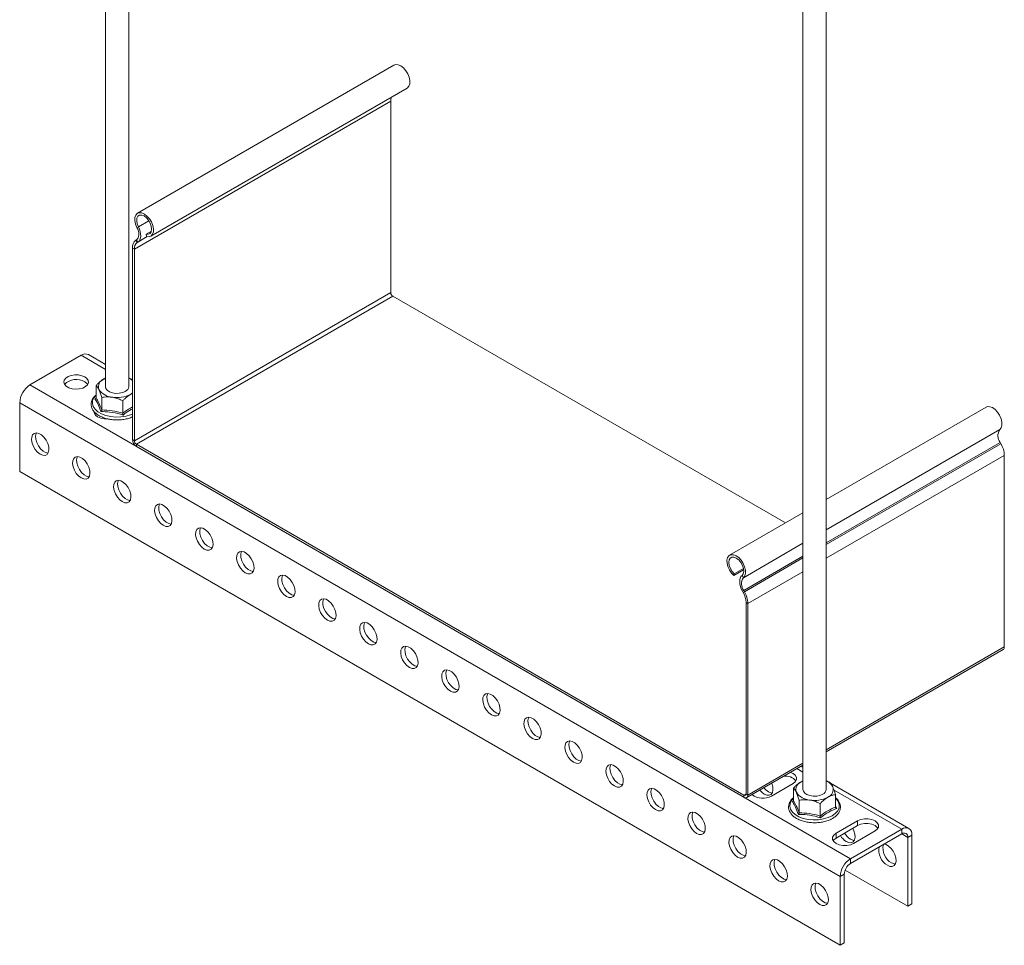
# Model space of a CAD drawing. Header units: millimetres. Extents: x 340 to 1157, y -232 to 1361.
# Tile 1 of 7: x 340 to 680, y -232 to 87. Entities that reach past the tile are written whole.
import ezdxf

# ---------------------------------------------------------------- set-up
doc = ezdxf.new("R2010")
doc.units = ezdxf.units.MM

msp = doc.modelspace()

# ---------------------------------------------------------------- linework, layer by layer
at = {"color": 7, "linetype": 'Continuous', "lineweight": 15}
for p, q in [((370.04, 240.44), (370.04, -39.9)), ((378.04, -39.9), (378.04, 235.83)), ((610.45, 101.65), (610.45, -178.69)), ((618.45, -178.69), (618.45, 97.04)), ((469.47, 70.89), (381.08, 19.86)), ((385.63, 11.98), (474.02, 63.01)), ((468.37, 58.52), (379.98, 7.49)), ((468.37, 58.52), (468.37, -7.49)), ((380.88, 14.98), (381.37, 15.17)), ((385.85, 13.71), (384.02, 12.66)), ((380.75, 10.72), (380.51, 10.56)), ((380.51, 10.56), (380.97, 9.79)), ((381.21, 9.95), (380.75, 10.72)), ((384.19, 11.85), (384.02, 12.66)), ((379.98, 7.49), (379.34, 7.86)), ((379.34, 7.86), (379.34, -58.15)), ((379.98, 7.49), (379.98, -58.51)), ((381.21, 9.95), (380.97, 9.79)), ((468.37, -7.49), (379.98, -58.51)), ((469.07, -8.71), (380.68, -59.74)), ((469.07, -8.71), (604.43, -86.85)), ((361.66, -29.08), (343.99, -39.29)), ((370.04, -32.23), (364.16, -28.84)), ((369.44, -37.25), (370.04, -36.94)), ((378.48, -37.1), (378.04, -36.85)), ((626.83, -202.57), (343.99, -39.29)), ((363.78, -39.26), (363.78, -38.91)), ((366.79, -43.73), (366.79, -39.43)), ((366.41, -44.08), (366.77, -43.81)), ((368.73, -47.92), (368.73, -43.62)), ((623.29, -208.69), (340.45, -45.41)), ((340.45, -45.41), (340.45, -69.09)), ((375.98, -49.04), (375.98, -44.74)), ((673.57, -46.94), (618.45, -78.76)), ((379.34, -58.15), (379.98, -58.51)), ((380.68, -59.74), (590.13, -180.65)), ((380.68, -59.74), (380.68, -60.47)), ((380.68, -60.47), (590.13, -181.38)), ((678.69, -59.53), (678.45, -59.09)), ((679.86, -129.58), (679.86, -63.57)), ((623.29, -232.37), (340.45, -69.09)), ((610.45, -83.38), (585.19, -97.96)), ((590.02, -103.05), (586.63, -105.01)), ((586.79, -104.4), (586.63, -105.01)), ((589.95, -102.57), (586.79, -104.4)), ((589.94, -105.71), (589.45, -104.95)), ((590.06, -110.11), (589.6, -110.35)), ((589.84, -110.79), (589.6, -110.35)), ((589.84, -110.79), (590.31, -110.55)), ((590.31, -110.55), (590.06, -110.11)), ((591.47, -114.6), (590.84, -114.23)), ((590.84, -180.24), (590.84, -114.23)), ((591.47, -180.61), (591.47, -114.6)), ((618.45, -165.68), (679.47, -130.45)), ((591.08, -181.48), (610.45, -170.29)), ((610.45, -171.02), (609.83, -170.66)), ((609.86, -176.04), (610.45, -175.73)), ((618.89, -175.89), (618.45, -175.63)), ((599.6, -180.94), (607.03, -176.65)), ((607.2, -182.52), (607.2, -178.22)), ((647.01, -192.12), (619.97, -176.51)), ((590.13, -181.38), (590.13, -180.65)), ((590.84, -180.24), (591.47, -180.61)), ((606.83, -182.87), (607.19, -182.6)), ((609.15, -186.7), (609.15, -182.41)), ((621.7, -184.76), (621.7, -180.46)), ((616.4, -187.83), (616.4, -183.53)), ((629.3, -189.51), (621.88, -193.79)), ((629.3, -189.51), (629.3, -191.14)), ((621.88, -195.43), (629.3, -191.14)), ((644.51, -192.36), (626.83, -202.57)), ((627.89, -197.26), (635.31, -192.98)), ((644.51, -194), (644.51, -192.36)), ((621.88, -193.79), (621.88, -195.43)), ((644.51, -194), (626.83, -204.2)), ((648.04, -194.41), (646.63, -195.22)), ((646.63, -218.9), (646.63, -195.22)), ((648.04, -218.09), (648.04, -194.41)), ((626.83, -202.57), (626.83, -204.2)), ((646.63, -218.9), (625.02, -206.43)), ((624.71, -207.88), (623.29, -208.69)), ((623.29, -208.69), (623.29, -232.37)), ((624.71, -207.88), (624.71, -231.56)), ((648.04, -218.09), (646.63, -218.9)), ((624.71, -231.56), (623.29, -232.37))]:
    msp.add_line(p, q, dxfattribs=at)
at = {"color": 8, "linetype": 'Continuous', "lineweight": 15}
for p, q in [((385, 17.27), (381.37, 15.17)), ((384.45, 11.8), (380.97, 9.79)), ((384.43, 11.8), (381.21, 9.95)), ((370.04, -33.92), (361.66, -29.08)), ((678.32, -54.68), (618.45, -89.24)), ((678.45, -59.09), (618.45, -93.72)), ((678.69, -59.53), (618.45, -94.3)), ((679.86, -63.57), (618.45, -99.02)), ((610.45, -93.86), (589.94, -105.71)), ((610.45, -98.34), (590.06, -110.11)), ((610.45, -98.92), (590.31, -110.55)), ((610.45, -103.64), (591.47, -114.6)), ((679.86, -129.58), (618.45, -165.03)), ((610.45, -169.65), (591.47, -180.61)), ((610.45, -172.71), (608.36, -171.5)), ((644.51, -192.36), (621.17, -178.89)), ((590.84, -180.24), (590.13, -180.65)), ((621.7, -184.3), (622.08, -185.23)), ((646.63, -195.22), (644.51, -194))]:
    msp.add_line(p, q, dxfattribs=at)
at = {"color": 7, "linetype": 'Continuous', "lineweight": 15, "flags": 128}
for points in [[(474.02, 63.01), (474.12, 63.08), (474.64, 63.66), (474.91, 64.5), (474.94, 65.55), (474.7, 66.71), (474.22, 67.89), (473.54, 68.99), (472.72, 69.93), (471.81, 70.62), (470.9, 71.02), (470.06, 71.09), (469.47, 70.89)], [(384.19, 11.85), (385.03, 11.78), (385.73, 12.05), (386.25, 12.63), (386.53, 13.48), (386.55, 14.52), (386.31, 15.68), (385.83, 16.86), (385.15, 17.96), (384.33, 18.9), (383.43, 19.6), (382.52, 19.99), (381.67, 20.06), (380.97, 19.79), (380.46, 19.21), (380.18, 18.36), (380.16, 17.32), (380.4, 16.16), (380.88, 14.98)], [(384.02, 12.66), (384.77, 12.62), (385.38, 12.91), (385.78, 13.51), (385.93, 14.36), (385.82, 15.38), (385.45, 16.44), (384.87, 17.46), (384.14, 18.31), (383.32, 18.92), (382.51, 19.23), (381.78, 19.19), (381.21, 18.83), (380.87, 18.16), (380.78, 17.26), (380.95, 16.23), (381.37, 15.17)], [(380.88, 14.98), (381.17, 14.33), (381.38, 13.66), (381.5, 13.02), (381.53, 12.41), (381.46, 11.86), (381.31, 11.38), (381.07, 11), (380.75, 10.72)], [(381.37, 15.17), (381.72, 14.36), (381.98, 13.55), (382.13, 12.76), (382.16, 12.02), (382.09, 11.34), (381.9, 10.76), (381.6, 10.29), (381.21, 9.95)], [(362.9, -36.53), (361.88, -36.1), (360.69, -35.86), (359.42, -35.83), (358.2, -36.02), (357.12, -36.41), (356.3, -36.96), (355.79, -37.63), (355.65, -38.36), (355.88, -39.08), (356.48, -39.72), (357.37, -40.24), (358.49, -40.58), (359.74, -40.72), (361, -40.64), (362.16, -40.35), (363.12, -39.87), (363.79, -39.25), (364.12, -38.54), (364.07, -37.81), (363.65, -37.12), (362.9, -36.53)], [(362.9, -38.17), (363.65, -38.75), (363.9, -39.08)], [(370.04, -39.9), (370.17, -40.5), (370.65, -41.13), (371.43, -41.65), (372.44, -42.02), (373.59, -42.19), (374.78, -42.17), (375.91, -41.94), (376.87, -41.53)], [(378.63, -42.55), (379.19, -42.18), (379.34, -42.07)], [(678.32, -54.68), (678.8, -54.05), (679.04, -53.17), (679.02, -52.1), (678.74, -50.93), (678.23, -49.76), (677.53, -48.68), (676.69, -47.78), (675.78, -47.12), (674.87, -46.78), (674.05, -46.76), (673.57, -46.94)], [(366.08, -48.58), (366.13, -48.96), (366.54, -49.69), (367.32, -50.31), (368.4, -50.76), (369.66, -51), (370.85, -51.01)], [(366.32, -49.39), (366.54, -49.09), (366.64, -48.99)], [(347.52, -63.17), (348.41, -63.53), (349.21, -63.55), (349.87, -63.22), (350.32, -62.58), (350.52, -61.69), (350.45, -60.62), (350.12, -59.47), (349.56, -58.34), (348.82, -57.33), (347.97, -56.53), (347.07, -56.01), (346.22, -55.82), (345.48, -55.98), (344.92, -56.46), (344.59, -57.24), (344.52, -58.23), (344.72, -59.35), (345.17, -60.51), (345.83, -61.59), (346.64, -62.51), (347.52, -63.17)], [(350.23, -62.76), (349.38, -62.57), (348.49, -62.06), (347.63, -61.26), (346.89, -60.25), (346.33, -59.12), (346.01, -57.97), (345.94, -56.9), (346.14, -56), (346.22, -55.82)], [(361.66, -71.34), (362.55, -71.69), (363.36, -71.71), (364.01, -71.39), (364.46, -70.75), (364.66, -69.85), (364.59, -68.78), (364.27, -67.63), (363.71, -66.5), (362.97, -65.49), (362.11, -64.69), (361.22, -64.17), (360.36, -63.99), (359.62, -64.14), (359.06, -64.63), (358.73, -65.4), (358.67, -66.39), (358.87, -67.52), (359.31, -68.67), (359.97, -69.76), (360.78, -70.67), (361.66, -71.34)], [(364.37, -70.93), (363.53, -70.74), (362.63, -70.22), (361.77, -69.42), (361.03, -68.41), (360.47, -67.28), (360.15, -66.13), (360.08, -65.06), (360.28, -64.17), (360.37, -63.99)], [(375.81, -79.5), (376.69, -79.86), (377.5, -79.87), (378.15, -79.55), (378.6, -78.91), (378.8, -78.02), (378.73, -76.95), (378.41, -75.8), (377.85, -74.67), (377.11, -73.66), (376.25, -72.86), (375.36, -72.34), (374.5, -72.15), (373.76, -72.31), (373.2, -72.79), (372.88, -73.57), (372.81, -74.56), (373.01, -75.68), (373.46, -76.84), (374.11, -77.92), (374.92, -78.83), (375.81, -79.5)], [(378.52, -79.09), (377.67, -78.9), (376.77, -78.39), (375.92, -77.59), (375.18, -76.58), (374.62, -75.45), (374.29, -74.29), (374.22, -73.22), (374.42, -72.33), (374.51, -72.15)], [(389.95, -87.66), (390.83, -88.02), (391.64, -88.04), (392.3, -87.71), (392.74, -87.08), (392.94, -86.18), (392.88, -85.11), (392.55, -83.96), (391.99, -82.83), (391.25, -81.82), (390.4, -81.02), (389.5, -80.5), (388.64, -80.31), (387.9, -80.47), (387.34, -80.96), (387.02, -81.73), (386.95, -82.72), (387.15, -83.85), (387.6, -85), (388.25, -86.08), (389.06, -87), (389.95, -87.66)], [(392.66, -87.26), (391.81, -87.07), (390.91, -86.55), (390.06, -85.75), (389.32, -84.74), (388.76, -83.61), (388.43, -82.46), (388.36, -81.39), (388.56, -80.49), (388.65, -80.31)], [(404.09, -95.83), (404.98, -96.18), (405.78, -96.2), (406.44, -95.88), (406.89, -95.24), (407.09, -94.35), (407.02, -93.28), (406.69, -92.12), (406.13, -90.99), (405.39, -89.98), (404.54, -89.18), (403.64, -88.67), (402.79, -88.48), (402.05, -88.63), (401.49, -89.12), (401.16, -89.89), (401.09, -90.89), (401.29, -92.01), (401.74, -93.16), (402.4, -94.25), (403.2, -95.16), (404.09, -95.83)], [(406.8, -95.42), (405.95, -95.23), (405.06, -94.71), (404.2, -93.91), (403.46, -92.9), (402.9, -91.77), (402.57, -90.62), (402.51, -89.55), (402.71, -88.66), (402.79, -88.48)], [(418.23, -103.99), (419.12, -104.35), (419.92, -104.37), (420.58, -104.04), (421.03, -103.4), (421.23, -102.51), (421.16, -101.44), (420.83, -100.29), (420.28, -99.16), (419.54, -98.15), (418.68, -97.35), (417.78, -96.83), (416.93, -96.64), (416.19, -96.8), (415.63, -97.28), (415.3, -98.06), (415.23, -99.05), (415.43, -100.17), (415.88, -101.33), (416.54, -102.41), (417.35, -103.33), (418.23, -103.99)], [(420.94, -103.58), (420.09, -103.4), (419.2, -102.88), (418.34, -102.08), (417.6, -101.07), (417.04, -99.94), (416.72, -98.79), (416.65, -97.72), (416.85, -96.82), (416.93, -96.64)], [(589.94, -105.71), (590.41, -105.08), (590.65, -104.2), (590.63, -103.13), (590.36, -101.96), (589.84, -100.79), (589.14, -99.7), (588.3, -98.8), (587.39, -98.15), (586.48, -97.8), (585.66, -97.79), (584.98, -98.11), (584.5, -98.73), (584.27, -99.62), (584.29, -100.69), (584.57, -101.86), (585.08, -103.03), (585.78, -104.11), (586.63, -105.01)], [(589.45, -104.95), (589.87, -104.37), (590.04, -103.54), (589.95, -102.54), (589.6, -101.47), (589.03, -100.45), (588.31, -99.58), (587.49, -98.94), (586.68, -98.61), (585.94, -98.62), (585.36, -98.96), (584.99, -99.6), (584.88, -100.48), (585.03, -101.51), (585.43, -102.57), (586.04, -103.57), (586.79, -104.4)], [(432.37, -112.16), (433.26, -112.51), (434.07, -112.53), (434.72, -112.21), (435.17, -111.57), (435.37, -110.67), (435.3, -109.6), (434.98, -108.45), (434.42, -107.32), (433.68, -106.31), (432.82, -105.51), (431.93, -105), (431.07, -104.81), (430.33, -104.96), (429.77, -105.45), (429.44, -106.22), (429.38, -107.21), (429.58, -108.34), (430.02, -109.49), (430.68, -110.58), (431.49, -111.49), (432.37, -112.16)], [(435.08, -111.75), (434.24, -111.56), (433.34, -111.04), (432.48, -110.24), (431.74, -109.23), (431.19, -108.1), (430.86, -106.95), (430.79, -105.88), (430.99, -104.99), (431.08, -104.81)], [(589.6, -110.35), (589.21, -109.56), (588.92, -108.75), (588.73, -107.95), (588.65, -107.18), (588.69, -106.48), (588.83, -105.86), (589.09, -105.35), (589.45, -104.95)], [(446.52, -120.32), (447.4, -120.68), (448.21, -120.69), (448.87, -120.37), (449.31, -119.73), (449.51, -118.84), (449.45, -117.77), (449.12, -116.62), (448.56, -115.49), (447.82, -114.48), (446.96, -113.68), (446.07, -113.16), (445.21, -112.97), (444.47, -113.13), (443.91, -113.61), (443.59, -114.39), (443.52, -115.38), (443.72, -116.5), (444.17, -117.66), (444.82, -118.74), (445.63, -119.65), (446.52, -120.32)], [(449.23, -119.91), (448.38, -119.72), (447.48, -119.21), (446.63, -118.41), (445.89, -117.4), (445.33, -116.27), (445, -115.11), (444.93, -114.04), (445.13, -113.15), (445.22, -112.97)], [(460.66, -128.48), (461.54, -128.84), (462.35, -128.86), (463.01, -128.53), (463.46, -127.9), (463.65, -127), (463.59, -125.93), (463.26, -124.78), (462.7, -123.65), (461.96, -122.64), (461.11, -121.84), (460.21, -121.32), (459.35, -121.13), (458.61, -121.29), (458.06, -121.78), (457.73, -122.55), (457.66, -123.54), (457.86, -124.67), (458.31, -125.82), (458.97, -126.9), (459.77, -127.82), (460.66, -128.48)], [(463.37, -128.08), (462.52, -127.89), (461.62, -127.37), (460.77, -126.57), (460.03, -125.56), (459.47, -124.43), (459.14, -123.28), (459.08, -122.21), (459.27, -121.31), (459.36, -121.13)], [(474.8, -136.65), (475.69, -137.01), (476.49, -137.02), (477.15, -136.7), (477.6, -136.06), (477.8, -135.17), (477.73, -134.1), (477.4, -132.94), (476.84, -131.81), (476.1, -130.8), (475.25, -130), (474.35, -129.49), (473.5, -129.3), (472.76, -129.45), (472.2, -129.94), (471.87, -130.71), (471.8, -131.71), (472, -132.83), (472.45, -133.98), (473.11, -135.07), (473.91, -135.98), (474.8, -136.65)], [(477.51, -136.24), (476.66, -136.05), (475.77, -135.53), (474.91, -134.74), (474.17, -133.73), (473.61, -132.59), (473.28, -131.44), (473.22, -130.37), (473.42, -129.48), (473.5, -129.3)], [(488.94, -144.81), (489.83, -145.17), (490.64, -145.19), (491.29, -144.86), (491.74, -144.22), (491.94, -143.33), (491.87, -142.26), (491.54, -141.11), (490.99, -139.98), (490.25, -138.97), (489.39, -138.17), (488.49, -137.65), (487.64, -137.46), (486.9, -137.62), (486.34, -138.1), (486.01, -138.88), (485.95, -139.87), (486.14, -140.99), (486.59, -142.15), (487.25, -143.23), (488.06, -144.15), (488.94, -144.81)], [(491.65, -144.4), (490.8, -144.22), (489.91, -143.7), (489.05, -142.9), (488.31, -141.89), (487.75, -140.76), (487.43, -139.61), (487.36, -138.54), (487.56, -137.64), (487.65, -137.46)], [(503.08, -152.98), (503.97, -153.33), (504.78, -153.35), (505.43, -153.03), (505.88, -152.39), (506.08, -151.5), (506.01, -150.42), (505.69, -149.27), (505.13, -148.14), (504.39, -147.13), (503.53, -146.33), (502.64, -145.82), (501.78, -145.63), (501.04, -145.78), (500.48, -146.27), (500.15, -147.04), (500.09, -148.04), (500.29, -149.16), (500.73, -150.31), (501.39, -151.4), (502.2, -152.31), (503.08, -152.98)], [(505.8, -152.57), (504.95, -152.38), (504.05, -151.86), (503.19, -151.06), (502.45, -150.05), (501.9, -148.92), (501.57, -147.77), (501.5, -146.7), (501.7, -145.81), (501.79, -145.63)], [(517.23, -161.14), (518.11, -161.5), (518.92, -161.51), (519.58, -161.19), (520.02, -160.55), (520.22, -159.66), (520.16, -158.59), (519.83, -157.44), (519.27, -156.31), (518.53, -155.3), (517.67, -154.5), (516.78, -153.98), (515.92, -153.79), (515.18, -153.95), (514.62, -154.43), (514.3, -155.21), (514.23, -156.2), (514.43, -157.32), (514.88, -158.48), (515.53, -159.56), (516.34, -160.47), (517.23, -161.14)], [(519.94, -160.73), (519.09, -160.54), (518.19, -160.03), (517.34, -159.23), (516.6, -158.22), (516.04, -157.09), (515.71, -155.93), (515.64, -154.86), (515.84, -153.97), (515.93, -153.79)], [(531.37, -169.3), (532.25, -169.66), (533.06, -169.68), (533.72, -169.35), (534.17, -168.72), (534.37, -167.82), (534.3, -166.75), (533.97, -165.6), (533.41, -164.47), (532.67, -163.46), (531.82, -162.66), (530.92, -162.14), (530.06, -161.95), (529.32, -162.11), (528.77, -162.6), (528.44, -163.37), (528.37, -164.36), (528.57, -165.49), (529.02, -166.64), (529.68, -167.72), (530.48, -168.64), (531.37, -169.3)], [(534.08, -168.9), (533.23, -168.71), (532.33, -168.19), (531.48, -167.39), (530.74, -166.38), (530.18, -165.25), (529.85, -164.1), (529.79, -163.03), (529.99, -162.13), (530.07, -161.95)], [(545.51, -177.47), (546.4, -177.83), (547.2, -177.84), (547.86, -177.52), (548.31, -176.88), (548.51, -175.99), (548.44, -174.92), (548.11, -173.77), (547.55, -172.63), (546.81, -171.62), (545.96, -170.83), (545.06, -170.31), (544.21, -170.12), (543.47, -170.27), (542.91, -170.76), (542.58, -171.53), (542.51, -172.53), (542.71, -173.65), (543.16, -174.81), (543.82, -175.89), (544.62, -176.8), (545.51, -177.47)], [(548.22, -177.06), (547.37, -176.87), (546.48, -176.35), (545.62, -175.56), (544.88, -174.55), (544.32, -173.41), (544, -172.26), (543.93, -171.19), (544.13, -170.3), (544.21, -170.12)], [(607.03, -176.65), (607.81, -176.03), (608.22, -175.3), (608.22, -174.53), (607.81, -173.8), (607.03, -173.18), (606.14, -172.79)], [(559.65, -185.63), (560.54, -185.99), (561.35, -186.01), (562, -185.68), (562.45, -185.04), (562.65, -184.15), (562.58, -183.08), (562.26, -181.93), (561.7, -180.8), (560.96, -179.79), (560.1, -178.99), (559.2, -178.47), (558.35, -178.28), (557.61, -178.44), (557.05, -178.92), (556.72, -179.7), (556.66, -180.69), (556.86, -181.82), (557.3, -182.97), (557.96, -184.05), (558.77, -184.97), (559.65, -185.63)], [(562.36, -185.22), (561.51, -185.04), (560.62, -184.52), (559.76, -183.72), (559.02, -182.71), (558.46, -181.58), (558.14, -180.43), (558.07, -179.36), (558.27, -178.46), (558.36, -178.28)], [(595.55, -178.9), (596.24, -179.66), (597.13, -180.33)], [(596.96, -178.08), (597.66, -178.84), (598.54, -179.51)], [(597.13, -180.33), (598.02, -180.68), (598.82, -180.7), (599.48, -180.38), (599.93, -179.74), (600.13, -178.84), (600.06, -177.77), (599.73, -176.62), (599.69, -176.51)], [(598.54, -179.51), (599.43, -179.87), (599.84, -179.92)], [(610.45, -178.69), (610.59, -179.29), (611.07, -179.92), (611.84, -180.44), (612.85, -180.81), (614.01, -180.98), (615.2, -180.96), (616.32, -180.73), (617.28, -180.32)], [(573.8, -193.8), (574.68, -194.15), (575.49, -194.17), (576.14, -193.85), (576.59, -193.21), (576.79, -192.32), (576.72, -191.25), (576.4, -190.09), (575.84, -188.96), (575.1, -187.95), (574.24, -187.15), (573.35, -186.64), (572.49, -186.45), (571.75, -186.6), (571.19, -187.09), (570.87, -187.86), (570.8, -188.86), (571, -189.98), (571.45, -191.13), (572.1, -192.22), (572.91, -193.13), (573.8, -193.8)], [(576.51, -193.39), (575.66, -193.2), (574.76, -192.68), (573.91, -191.88), (573.17, -190.87), (572.61, -189.74), (572.28, -188.59), (572.21, -187.52), (572.41, -186.63), (572.5, -186.45)], [(635.31, -192.98), (636.09, -192.36), (636.51, -191.63), (636.51, -190.86), (636.09, -190.13), (635.31, -189.51), (634.24, -189.06), (632.97, -188.82), (631.64, -188.82), (630.38, -189.06), (629.3, -189.51)], [(625.41, -196.65), (626.3, -197.01), (627.11, -197.03), (627.76, -196.7), (628.21, -196.07), (628.41, -195.17), (628.34, -194.1), (628.02, -192.95), (627.62, -192.11)], [(629.3, -191.14), (630.38, -190.69), (631.64, -190.45), (632.97, -190.45), (634.24, -190.69), (635.31, -191.14), (636.09, -191.76), (636.32, -192.06)], [(587.94, -201.96), (588.82, -202.32), (589.63, -202.33), (590.29, -202.01), (590.73, -201.37), (590.93, -200.48), (590.87, -199.41), (590.54, -198.26), (589.98, -197.13), (589.24, -196.12), (588.39, -195.32), (587.49, -194.8), (586.63, -194.61), (585.89, -194.77), (585.33, -195.25), (585.01, -196.03), (584.94, -197.02), (585.14, -198.14), (585.59, -199.3), (586.24, -200.38), (587.05, -201.3), (587.94, -201.96)], [(590.65, -201.55), (589.8, -201.36), (588.9, -200.85), (588.05, -200.05), (587.31, -199.04), (586.75, -197.91), (586.42, -196.75), (586.35, -195.68), (586.55, -194.79), (586.64, -194.61)], [(621.88, -193.79), (621.1, -194.41), (620.69, -195.14), (620.69, -195.91), (621.1, -196.64), (621.88, -197.26), (622.95, -197.71), (624.22, -197.95), (625.55, -197.95), (626.81, -197.71), (627.89, -197.26)], [(620.88, -196.35), (621.1, -196.05), (621.88, -195.43)], [(626.83, -195.84), (627.71, -196.19), (628.12, -196.25)], [(639.56, -204.82), (640.44, -205.18), (641.25, -205.19), (641.91, -204.87), (642.35, -204.23), (642.55, -203.34), (642.49, -202.27), (642.16, -201.12), (641.6, -199.98), (640.86, -198.97), (640, -198.17), (639.11, -197.66), (638.47, -197.48)], [(602.08, -210.12), (602.97, -210.48), (603.77, -210.5), (604.43, -210.17), (604.88, -209.54), (605.08, -208.64), (605.01, -207.57), (604.68, -206.42), (604.12, -205.29), (603.38, -204.28), (602.53, -203.48), (601.63, -202.96), (600.78, -202.78), (600.04, -202.93), (599.48, -203.42), (599.15, -204.19), (599.08, -205.18), (599.28, -206.31), (599.73, -207.46), (600.39, -208.54), (601.19, -209.46), (602.08, -210.12)], [(604.79, -209.72), (603.94, -209.53), (603.05, -209.01), (602.19, -208.21), (601.45, -207.2), (600.89, -206.07), (600.56, -204.92), (600.5, -203.85), (600.7, -202.96), (600.78, -202.78)], [(640.97, -204), (641.86, -204.36), (642.27, -204.41)], [(616.22, -218.29), (617.11, -218.65), (617.91, -218.66), (618.57, -218.34), (619.02, -217.7), (619.22, -216.81), (619.15, -215.74), (618.82, -214.59), (618.27, -213.45), (617.53, -212.44), (616.67, -211.65), (615.77, -211.13), (614.92, -210.94), (614.18, -211.09), (613.62, -211.58), (613.29, -212.35), (613.22, -213.35), (613.42, -214.47), (613.87, -215.63), (614.53, -216.71), (615.34, -217.62), (616.22, -218.29)], [(618.93, -217.88), (618.08, -217.69), (617.19, -217.18), (616.33, -216.38), (615.59, -215.37), (615.03, -214.23), (614.71, -213.08), (614.64, -212.01), (614.84, -211.12), (614.92, -210.94)]]:
    msp.add_lwpolyline(points, dxfattribs=at)
at = {"color": 8, "linetype": 'Continuous', "lineweight": 15, "flags": 128}
for points in [[(366.79, -42.84), (366.06, -43.68), (365.6, -44.68), (365.51, -45.71), (365.79, -46.73), (366.43, -47.69), (367.4, -48.56), (368.66, -49.28), (370.16, -49.85), (371.83, -50.22), (373.59, -50.38), (375.37, -50.32), (377.1, -50.06), (378.69, -49.59), (379.34, -49.32)], [(607.2, -181.63), (606.48, -182.47), (606.02, -183.47), (605.92, -184.5), (606.2, -185.52), (606.84, -186.48), (607.81, -187.35), (609.08, -188.07), (610.58, -188.64), (612.24, -189.01), (614.01, -189.17), (615.79, -189.11), (617.52, -188.85), (619.11, -188.38), (620.49, -187.73)], [(620.49, -187.73), (621.62, -186.93), (622.43, -186.01), (622.89, -185.01), (622.98, -183.98), (622.71, -182.97), (622.07, -182), (621.7, -181.63)]]:
    msp.add_lwpolyline(points, dxfattribs=at)
at = {"color": 7, "linetype": 'Continuous', "lineweight": 15}
for centre, radius, start, end in [((471.92, 58.59), 3.55, 158.5543, 181.1234), ((382.4, 8.14), 3.07, 128.0114, 185.2547), ((382.58, 7.73), 2.61, 128.0084, 185.2573), ((469.9, -7.42), 1.54, 182.6054, 237.3946), ((363.13, -31.13), 2.51, 65.6932, 125.6169), ((370.45, -39.92), 2.86, 110.7426, 199.4608), ((375.73, -42.23), 5.78, 51.2618, 66.416), ((348.13, -45.76), 7.68, 122.6055, 177.3946), ((359.99, -43.18), 5.79, 59.8421, 135.0783), ((376.08, -39.73), 1.96, 293.5055, 355.1753), ((372.71, -37.6), 5.93, 213.4383, 266.567), ((374.05, -33.69), 9.98, 260.2291, 297.3569), ((681.38, -56.8), 3.72, 145.2353, 218.0462), ((382.26, -58.01), 2.92, 182.6063, 237.3943), ((381.51, -58.44), 1.54, 182.6054, 237.3946), ((671.28, -63.85), 8.59, 1.8773, 30.2829), ((592.99, -107.82), 3.72, 145.2353, 218.0462), ((583.54, -114.47), 7.3, 1.8785, 30.2819), ((582.89, -114.88), 8.59, 1.8773, 30.2829), ((678.97, -129.7), 0.897, 303.4948, 7.819), ((604.46, -178.72), 4.66, 39.8594, 97.2553), ((610.87, -178.71), 2.86, 110.7406, 199.4627), ((616.89, -179.82), 4.38, 28.724, 69.1089), ((613.13, -176.39), 5.93, 213.4382, 266.5672), ((616.5, -178.52), 1.96, 293.5051, 355.1729), ((618.04, -178.67), 2.86, 290.7405, 19.4624), ((590.41, -180.31), 0.437, 230.7915, 9.2133), ((590.65, -180.74), 0.83, 230.7934, 9.2158), ((596.64, -175.69), 6.03, 231.7542, 299.4467), ((614.46, -172.48), 9.98, 260.2281, 297.3579), ((645.89, -194.06), 2.18, 350.7862, 129.2028), ((628.69, -191.43), 6.17, 210.5226, 237.8932), ((630.11, -190.61), 6.17, 210.5226, 237.8932), ((645.33, -195.01), 1.31, 350.7861, 129.2027), ((642.54, -199.71), 5.91, 167.8978, 239.7264), ((643.95, -198.9), 5.91, 167.8978, 239.7264), ((630.97, -209.04), 7.68, 122.6055, 177.3946), ((629.31, -208.09), 4.61, 122.6052, 177.395)]:
    msp.add_arc(centre, radius, start, end, dxfattribs=at)
for points, knots in [([(366.79, -39.43), (367.01, -39.2), (367.86, -38.34), (368.77, -37.71), (369.44, -37.25)], [0, 0, 0, 0, 0.2639, 1, 1, 1, 1]), ([(369.44, -37.25), (369.56, -37.18), (369.76, -37.05), (369.96, -37), (370.04, -36.98)], [0, 0, 0, 0, 0.577725, 1, 1, 1, 1]), ([(378.04, -36.97), (378.21, -37.01), (378.66, -37.14), (379.08, -37.35), (379.34, -37.49)], [0, 0, 0, 0, 0.3714, 1, 1, 1, 1]), ([(367.76, -40.87), (367.5, -40.4), (367.17, -39.79), (366.86, -39.5), (366.79, -39.43)], [0, 0, 0, 0, 0.769007, 1, 1, 1, 1]), ([(366.79, -42.72), (366.47, -43.01), (365.85, -43.6), (365.29, -44.62), (365.04, -45.68), (365.13, -46.74), (365.53, -47.74), (366.22, -48.66), (367.18, -49.49), (368.39, -50.2), (369.8, -50.76), (371.36, -51.14), (373.02, -51.35), (374.71, -51.37), (376.37, -51.2), (377.96, -50.86), (378.88, -50.49), (379.34, -50.31)], [0, 0, 0, 0, 0.068538, 0.136436, 0.202525, 0.266647, 0.330154, 0.394525, 0.460655, 0.528056, 0.595878, 0.663614, 0.731225, 0.79877, 0.866342, 0.93402, 1, 1, 1, 1]), ([(366.41, -44.08), (366.41, -44.08), (366.47, -44.07), (366.57, -44.04), (366.69, -43.96), (366.77, -43.86), (366.78, -43.77), (366.79, -43.73)], [0, 0, 0, 0, 0.00688, 0.267585, 0.528665, 0.763849, 1, 1, 1, 1]), ([(368.45, -48.48), (368.38, -48.26), (367.98, -47.15), (367.3, -45.51), (366.69, -44.52), (366.41, -44.08)], [0, 0, 0, 0, 0.120965, 0.606823, 1, 1, 1, 1]), ([(366.79, -43.73), (367.11, -44.28), (367.75, -45.39), (368.4, -47.06), (368.73, -47.92)], [0, 0, 0, 0, 0.4921708, 1, 1, 1, 1]), ([(368.73, -43.62), (368.59, -43.17), (368.32, -42.26), (367.99, -41.38), (367.8, -40.96), (367.76, -40.87)], [0, 0, 0, 0, 0.434793, 0.879839, 1, 1, 1, 1]), ([(372.36, -43.52), (371.4, -43.46), (370.16, -43.37), (369, -43.57), (368.73, -43.62)], [0, 0, 0, 0, 0.769007, 1, 1, 1, 1]), ([(375.98, -44.74), (375.47, -44.5), (374.44, -44.03), (373.21, -43.67), (372.5, -43.55), (372.36, -43.52)], [0, 0, 0, 0, 0.434796, 0.879856, 1, 1, 1, 1]), ([(375.98, -44.74), (376.2, -44.51), (377.05, -43.64), (377.96, -43.01), (378.63, -42.55)], [0, 0, 0, 0, 0.2639, 1, 1, 1, 1]), ([(378.63, -42.55), (378.75, -42.48), (378.99, -42.34), (379.22, -42.28), (379.34, -42.25)], [0, 0, 0, 0, 0.485983, 1, 1, 1, 1]), ([(368.73, -47.92), (368.73, -47.96), (368.72, -48.05), (368.66, -48.21), (368.57, -48.35), (368.5, -48.44), (368.46, -48.48), (368.45, -48.48)], [0, 0, 0, 0, 0.236159, 0.471362, 0.732395, 0.993146, 1, 1, 1, 1]), ([(376.08, -49.66), (375.78, -49.57), (374.25, -49.1), (371.68, -48.54), (369.45, -48.5), (368.45, -48.48)], [0, 0, 0, 0, 0.120968, 0.606823, 1, 1, 1, 1]), ([(368.73, -47.92), (369.92, -47.96), (372.34, -48.05), (374.75, -48.7), (375.98, -49.04)], [0, 0, 0, 0, 0.4921708, 1, 1, 1, 1]), ([(375.98, -49.04), (375.98, -49.08), (375.98, -49.18), (376.01, -49.34), (376.04, -49.51), (376.07, -49.61), (376.08, -49.66), (376.08, -49.66)], [0, 0, 0, 0, 0.236151, 0.471335, 0.732415, 0.99312, 1, 1, 1, 1]), ([(607.2, -178.22), (607.43, -177.99), (608.28, -177.13), (609.19, -176.5), (609.86, -176.04)], [0, 0, 0, 0, 0.2639, 1, 1, 1, 1]), ([(609.86, -176.04), (609.97, -175.96), (610.18, -175.84), (610.37, -175.79), (610.45, -175.77)], [0, 0, 0, 0, 0.577725, 1, 1, 1, 1]), ([(618.45, -175.76), (618.62, -175.8), (619.07, -175.92), (619.5, -176.14), (619.76, -176.28)], [0, 0, 0, 0, 0.371436, 1, 1, 1, 1]), ([(619.76, -176.28), (619.9, -176.42), (620.17, -176.7), (620.5, -177.24), (620.69, -177.63), (620.73, -177.72)], [0, 0, 0, 0, 0.434796, 0.879856, 1, 1, 1, 1]), ([(608.18, -179.66), (607.92, -179.19), (607.59, -178.58), (607.28, -178.29), (607.2, -178.22)], [0, 0, 0, 0, 0.769007, 1, 1, 1, 1]), ([(609.15, -182.41), (609.01, -181.96), (608.73, -181.05), (608.4, -180.16), (608.22, -179.75), (608.18, -179.66)], [0, 0, 0, 0, 0.434785, 0.87985, 1, 1, 1, 1]), ([(620.73, -177.72), (620.99, -178.35), (621.32, -179.18), (621.63, -180.22), (621.7, -180.46)], [0, 0, 0, 0, 0.769004, 1, 1, 1, 1]), ([(607.2, -181.51), (606.89, -181.8), (606.27, -182.39), (605.7, -183.41), (605.46, -184.47), (605.55, -185.53), (605.95, -186.53), (606.64, -187.45), (607.6, -188.28), (608.8, -188.99), (610.21, -189.54), (611.78, -189.93), (613.43, -190.14), (615.12, -190.16), (616.79, -189.99), (618.38, -189.64), (619.67, -189.17), (620.61, -188.69), (621.47, -188.15), (622.3, -187.42), (623.01, -186.45), (623.39, -185.4), (623.44, -184.33), (623.15, -183.3), (622.59, -182.34), (622, -181.79), (621.7, -181.51)], [0, 0, 0, 0, 0.044388, 0.08836, 0.131162, 0.17269, 0.21382, 0.255509, 0.298336, 0.341986, 0.38591, 0.42978, 0.473566, 0.51731, 0.561073, 0.604902, 0.648866, 0.678015, 0.701334, 0.745637, 0.789869, 0.833224, 0.875203, 0.916406, 0.95774, 1, 1, 1, 1]), ([(606.83, -182.87), (606.83, -182.87), (606.88, -182.86), (606.99, -182.83), (607.1, -182.75), (607.19, -182.65), (607.2, -182.56), (607.2, -182.52)], [0, 0, 0, 0, 0.00688, 0.267596, 0.528632, 0.763826, 1, 1, 1, 1]), ([(608.87, -187.27), (608.79, -187.05), (608.4, -185.94), (607.72, -184.3), (607.1, -183.31), (606.83, -182.87)], [0, 0, 0, 0, 0.120965, 0.606826, 1, 1, 1, 1]), ([(607.2, -182.52), (607.52, -183.07), (608.17, -184.18), (608.82, -185.85), (609.15, -186.7)], [0, 0, 0, 0, 0.492174, 1, 1, 1, 1]), ([(612.77, -182.31), (611.82, -182.25), (610.57, -182.16), (609.41, -182.36), (609.15, -182.41)], [0, 0, 0, 0, 0.769007, 1, 1, 1, 1]), ([(616.4, -183.53), (615.89, -183.29), (614.86, -182.82), (613.62, -182.46), (612.92, -182.34), (612.77, -182.31)], [0, 0, 0, 0, 0.434796, 0.879842, 1, 1, 1, 1]), ([(616.4, -183.53), (616.62, -183.3), (617.47, -182.43), (618.38, -181.8), (619.05, -181.34)], [0, 0, 0, 0, 0.2639, 1, 1, 1, 1]), ([(619.05, -181.34), (619.17, -181.28), (620.01, -180.81), (620.91, -180.56), (621.64, -180.47), (621.7, -180.46)], [0, 0, 0, 0, 0.1279424, 0.9273611, 1, 1, 1, 1]), ([(616.4, -187.83), (617.27, -187.18), (619.04, -185.88), (620.8, -185.14), (621.7, -184.76)], [0, 0, 0, 0, 0.492172, 1, 1, 1, 1]), ([(622.08, -185.23), (621.86, -185.31), (620.73, -185.73), (618.83, -186.66), (617.22, -187.9), (616.5, -188.45)], [0, 0, 0, 0, 0.120964, 0.606826, 1, 1, 1, 1]), ([(621.7, -184.76), (621.71, -184.81), (621.72, -184.89), (621.8, -185.03), (621.92, -185.14), (622.02, -185.2), (622.08, -185.23), (622.08, -185.23)], [0, 0, 0, 0, 0.236176, 0.471382, 0.732404, 0.99314, 1, 1, 1, 1]), ([(609.15, -186.7), (609.14, -186.75), (609.13, -186.84), (609.07, -186.99), (608.99, -187.14), (608.91, -187.23), (608.87, -187.27), (608.87, -187.27)], [0, 0, 0, 0, 0.236159, 0.471362, 0.732395, 0.993146, 1, 1, 1, 1]), ([(616.5, -188.45), (616.19, -188.36), (614.67, -187.89), (612.1, -187.33), (609.87, -187.29), (608.87, -187.27)], [0, 0, 0, 0, 0.120961, 0.606823, 1, 1, 1, 1]), ([(609.15, -186.7), (610.34, -186.75), (612.75, -186.84), (615.17, -187.49), (616.4, -187.83)], [0, 0, 0, 0, 0.4921708, 1, 1, 1, 1]), ([(616.4, -187.83), (616.4, -187.87), (616.4, -187.97), (616.42, -188.13), (616.45, -188.3), (616.48, -188.4), (616.5, -188.45), (616.5, -188.45)], [0, 0, 0, 0, 0.236174, 0.471368, 0.732404, 0.99312, 1, 1, 1, 1])]:
    msp.add_open_spline(points, degree=3, knots=knots, dxfattribs=at)
at = {"color": 8, "linetype": 'Continuous', "lineweight": 15}
for points, knots in [([(375.98, -49.04), (376.85, -48.37), (377.97, -47.51), (379.09, -47.01), (379.34, -46.89)], [0, 0, 0, 0, 0.777173, 1, 1, 1, 1]), ([(379.34, -47.53), (378.98, -47.7), (377.88, -48.23), (376.8, -49.09), (376.08, -49.66)], [0, 0, 0, 0, 0.328955, 1, 1, 1, 1])]:
    msp.add_open_spline(points, degree=3, knots=knots, dxfattribs=at)

doc.saveas('drawing.dxf')
